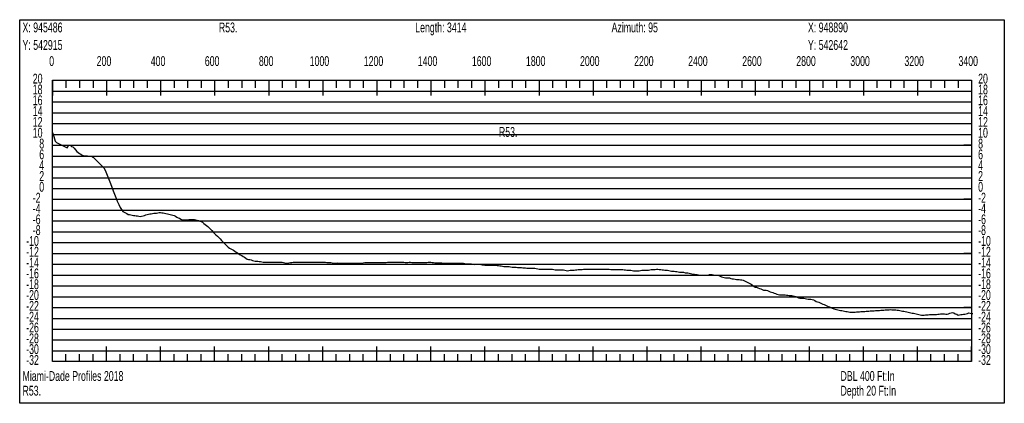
# Model space of a CAD drawing. Header units: feet. Extents: x 1 to 30, y -268 to -1.
# Tile 47 of 94: x 1 to 10.11, y -131.81 to -128.26. Entities that reach past the tile are written whole.
import ezdxf

# ---------------------------------------------------------------- set-up
doc = ezdxf.new("R2010")
doc.units = ezdxf.units.FT
doc.header["$MEASUREMENT"] = 0
doc.layers.add('LABELS', color=7, linetype='Continuous')
doc.layers.add('XSECTION', color=7, linetype='Continuous')

msp = doc.modelspace()

# ---------------------------------------------------------------- linework, layer by layer
at = {"layer": 'XSECTION', "color": 0, "linetype": 'Continuous'}
for points in [[(1, -128.26), (10.106, -128.26), (10.106, -131.805), (1, -131.805), (1, -128.26)], [(1.303, -128.82), (9.803, -128.82), (9.803, -131.42), (1.303, -131.42), (1.303, -128.82)], [(1.303, -128.82), (1.303, -128.961)], [(1.303, -128.82), (1.303, -128.961)], [(1.303, -128.82), (1.303, -128.89)], [(1.303, -128.82), (1.303, -128.89)], [(1.428, -128.82), (1.428, -128.89)], [(1.553, -128.82), (1.553, -128.89)], [(1.678, -128.82), (1.678, -128.89)], [(1.803, -128.82), (1.803, -128.961)], [(1.803, -128.82), (1.803, -128.89)], [(1.928, -128.82), (1.928, -128.89)], [(2.053, -128.82), (2.053, -128.89)], [(2.178, -128.82), (2.178, -128.89)], [(2.303, -128.82), (2.303, -128.961)], [(2.303, -128.82), (2.303, -128.89)], [(2.428, -128.82), (2.428, -128.89)], [(2.553, -128.82), (2.553, -128.89)], [(2.678, -128.82), (2.678, -128.89)], [(2.803, -128.82), (2.803, -128.961)], [(2.803, -128.82), (2.803, -128.89)], [(2.928, -128.82), (2.928, -128.89)], [(3.053, -128.82), (3.053, -128.89)], [(3.178, -128.82), (3.178, -128.89)], [(3.303, -128.82), (3.303, -128.961)], [(3.303, -128.82), (3.303, -128.89)], [(3.428, -128.82), (3.428, -128.89)], [(3.553, -128.82), (3.553, -128.89)], [(3.678, -128.82), (3.678, -128.89)], [(3.803, -128.82), (3.803, -128.961)], [(3.803, -128.82), (3.803, -128.89)], [(3.928, -128.82), (3.928, -128.89)], [(4.053, -128.82), (4.053, -128.89)], [(4.178, -128.82), (4.178, -128.89)], [(4.303, -128.82), (4.303, -128.961)], [(4.303, -128.82), (4.303, -128.89)], [(4.428, -128.82), (4.428, -128.89)], [(4.553, -128.82), (4.553, -128.89)], [(4.678, -128.82), (4.678, -128.89)], [(4.803, -128.82), (4.803, -128.961)], [(4.803, -128.82), (4.803, -128.89)], [(4.928, -128.82), (4.928, -128.89)], [(5.053, -128.82), (5.053, -128.89)], [(5.178, -128.82), (5.178, -128.89)], [(5.303, -128.82), (5.303, -128.961)], [(5.303, -128.82), (5.303, -128.89)], [(5.428, -128.82), (5.428, -128.89)], [(5.553, -128.82), (5.553, -128.89)], [(5.678, -128.82), (5.678, -128.89)], [(5.803, -128.82), (5.803, -128.961)], [(5.803, -128.82), (5.803, -128.89)], [(5.928, -128.82), (5.928, -128.89)], [(6.053, -128.82), (6.053, -128.89)], [(6.178, -128.82), (6.178, -128.89)], [(6.303, -128.82), (6.303, -128.961)], [(6.303, -128.82), (6.303, -128.89)], [(6.428, -128.82), (6.428, -128.89)], [(6.553, -128.82), (6.553, -128.89)], [(6.678, -128.82), (6.678, -128.89)], [(6.803, -128.82), (6.803, -128.961)], [(6.803, -128.82), (6.803, -128.89)], [(6.928, -128.82), (6.928, -128.89)], [(7.053, -128.82), (7.053, -128.89)], [(7.178, -128.82), (7.178, -128.89)], [(7.303, -128.82), (7.303, -128.961)], [(7.303, -128.82), (7.303, -128.89)], [(7.428, -128.82), (7.428, -128.89)], [(7.553, -128.82), (7.553, -128.89)], [(7.678, -128.82), (7.678, -128.89)], [(7.803, -128.82), (7.803, -128.961)], [(7.803, -128.82), (7.803, -128.89)], [(7.928, -128.82), (7.928, -128.89)], [(8.053, -128.82), (8.053, -128.89)], [(8.178, -128.82), (8.178, -128.89)], [(8.303, -128.82), (8.303, -128.961)], [(8.303, -128.82), (8.303, -128.89)], [(8.428, -128.82), (8.428, -128.89)], [(8.553, -128.82), (8.553, -128.89)], [(8.678, -128.82), (8.678, -128.89)], [(8.803, -128.82), (8.803, -128.961)], [(8.803, -128.82), (8.803, -128.89)], [(8.928, -128.82), (8.928, -128.89)], [(9.053, -128.82), (9.053, -128.89)], [(9.178, -128.82), (9.178, -128.89)], [(9.303, -128.82), (9.303, -128.961)], [(9.303, -128.82), (9.303, -128.89)], [(9.428, -128.82), (9.428, -128.89)], [(9.553, -128.82), (9.553, -128.89)], [(9.678, -128.82), (9.678, -128.89)], [(9.803, -128.82), (9.803, -128.961)], [(9.803, -128.82), (9.803, -128.89)], [(1.303, -129.42), (1.373, -129.42)], [(9.803, -129.42), (9.733, -129.42)], [(1.303, -129.92), (1.373, -129.92)], [(9.803, -129.92), (9.733, -129.92)], [(1.303, -130.42), (1.373, -130.42)], [(9.803, -130.42), (9.733, -130.42)], [(1.303, -130.92), (1.373, -130.92)], [(9.803, -130.92), (9.733, -130.92)], [(1.303, -131.42), (1.303, -131.279)], [(1.303, -131.42), (1.303, -131.279)], [(1.803, -131.42), (1.803, -131.279)], [(2.303, -131.42), (2.303, -131.279)], [(2.803, -131.42), (2.803, -131.279)], [(3.303, -131.42), (3.303, -131.279)], [(3.803, -131.42), (3.803, -131.279)], [(4.303, -131.42), (4.303, -131.279)], [(4.803, -131.42), (4.803, -131.279)], [(5.303, -131.42), (5.303, -131.279)], [(5.803, -131.42), (5.803, -131.279)], [(6.303, -131.42), (6.303, -131.279)], [(6.803, -131.42), (6.803, -131.279)], [(7.303, -131.42), (7.303, -131.279)], [(7.803, -131.42), (7.803, -131.279)], [(8.303, -131.42), (8.303, -131.279)], [(8.803, -131.42), (8.803, -131.279)], [(9.303, -131.42), (9.303, -131.279)], [(9.803, -131.42), (9.803, -131.279)], [(1.303, -131.42), (1.303, -131.35)], [(1.303, -131.42), (1.303, -131.35)], [(1.428, -131.42), (1.428, -131.35)], [(1.553, -131.42), (1.553, -131.35)], [(1.678, -131.42), (1.678, -131.35)], [(1.803, -131.42), (1.803, -131.35)], [(1.928, -131.42), (1.928, -131.35)], [(2.053, -131.42), (2.053, -131.35)], [(2.178, -131.42), (2.178, -131.35)], [(2.303, -131.42), (2.303, -131.35)], [(2.428, -131.42), (2.428, -131.35)], [(2.553, -131.42), (2.553, -131.35)], [(2.678, -131.42), (2.678, -131.35)], [(2.803, -131.42), (2.803, -131.35)], [(2.928, -131.42), (2.928, -131.35)], [(3.053, -131.42), (3.053, -131.35)], [(3.178, -131.42), (3.178, -131.35)], [(3.303, -131.42), (3.303, -131.35)], [(3.428, -131.42), (3.428, -131.35)], [(3.553, -131.42), (3.553, -131.35)], [(3.678, -131.42), (3.678, -131.35)], [(3.803, -131.42), (3.803, -131.35)], [(3.928, -131.42), (3.928, -131.35)], [(4.053, -131.42), (4.053, -131.35)], [(4.178, -131.42), (4.178, -131.35)], [(4.303, -131.42), (4.303, -131.35)], [(4.428, -131.42), (4.428, -131.35)], [(4.553, -131.42), (4.553, -131.35)], [(4.678, -131.42), (4.678, -131.35)], [(4.803, -131.42), (4.803, -131.35)], [(4.928, -131.42), (4.928, -131.35)], [(5.053, -131.42), (5.053, -131.35)], [(5.178, -131.42), (5.178, -131.35)], [(5.303, -131.42), (5.303, -131.35)], [(5.428, -131.42), (5.428, -131.35)], [(5.553, -131.42), (5.553, -131.35)], [(5.678, -131.42), (5.678, -131.35)], [(5.803, -131.42), (5.803, -131.35)], [(5.928, -131.42), (5.928, -131.35)], [(6.053, -131.42), (6.053, -131.35)], [(6.178, -131.42), (6.178, -131.35)], [(6.303, -131.42), (6.303, -131.35)], [(6.428, -131.42), (6.428, -131.35)], [(6.553, -131.42), (6.553, -131.35)], [(6.678, -131.42), (6.678, -131.35)], [(6.803, -131.42), (6.803, -131.35)], [(6.928, -131.42), (6.928, -131.35)], [(7.053, -131.42), (7.053, -131.35)], [(7.178, -131.42), (7.178, -131.35)], [(7.303, -131.42), (7.303, -131.35)], [(7.428, -131.42), (7.428, -131.35)], [(7.553, -131.42), (7.553, -131.35)], [(7.678, -131.42), (7.678, -131.35)], [(7.803, -131.42), (7.803, -131.35)], [(7.928, -131.42), (7.928, -131.35)], [(8.053, -131.42), (8.053, -131.35)], [(8.178, -131.42), (8.178, -131.35)], [(8.303, -131.42), (8.303, -131.35)], [(8.428, -131.42), (8.428, -131.35)], [(8.553, -131.42), (8.553, -131.35)], [(8.678, -131.42), (8.678, -131.35)], [(8.803, -131.42), (8.803, -131.35)], [(8.928, -131.42), (8.928, -131.35)], [(9.053, -131.42), (9.053, -131.35)], [(9.178, -131.42), (9.178, -131.35)], [(9.303, -131.42), (9.303, -131.35)], [(9.428, -131.42), (9.428, -131.35)], [(9.553, -131.42), (9.553, -131.35)], [(9.678, -131.42), (9.678, -131.35)], [(9.803, -131.42), (9.803, -131.35)]]:
    msp.add_lwpolyline(points, dxfattribs=at)
at = {"layer": 'XSECTION', "color": 0}
for points in [[(1.303, -128.92), (9.803, -128.92)], [(1.303, -129.02), (9.803, -129.02)], [(1.303, -129.12), (9.803, -129.12)], [(1.303, -129.22), (9.803, -129.22)], [(1.303, -129.32), (9.803, -129.32)], [(1.303, -129.42), (9.803, -129.42)], [(1.303, -129.52), (9.803, -129.52)], [(1.303, -129.62), (9.803, -129.62)], [(1.303, -129.72), (9.803, -129.72)], [(1.303, -129.82), (9.803, -129.82)], [(1.303, -129.92), (9.803, -129.92)], [(1.303, -130.02), (9.803, -130.02)], [(1.303, -130.12), (9.803, -130.12)], [(1.303, -130.22), (9.803, -130.22)], [(1.303, -130.32), (9.803, -130.32)], [(1.303, -130.42), (9.803, -130.42)], [(1.303, -130.52), (9.803, -130.52)], [(1.303, -130.62), (9.803, -130.62)], [(1.303, -130.72), (9.803, -130.72)], [(1.303, -130.82), (9.803, -130.82)], [(1.303, -130.92), (9.803, -130.92)], [(1.303, -131.02), (9.803, -131.02)], [(1.303, -131.12), (9.803, -131.12)], [(1.303, -131.22), (9.803, -131.22)], [(1.303, -131.32), (9.803, -131.32)]]:
    msp.add_lwpolyline(points, dxfattribs=at)
at = {"layer": 'XSECTION', "color": 5, "linetype": 'Continuous'}
msp.add_lwpolyline([(1.303, -129.302), (1.3155, -129.3405), (1.328, -129.3825), (1.3405, -129.3945), (1.353, -129.401), (1.3655, -129.4075), (1.378, -129.4135), (1.3905, -129.42), (1.403, -129.426), (1.4155, -129.432), (1.428, -129.4385), (1.4405, -129.4435), (1.453, -129.419), (1.4655, -129.419), (1.478, -129.433), (1.4905, -129.436), (1.503, -129.447), (1.5155, -129.4625), (1.528, -129.478), (1.5405, -129.487), (1.553, -129.495), (1.5655, -129.503), (1.578, -129.5105), (1.5905, -129.516), (1.603, -129.517), (1.6155, -129.5175), (1.628, -129.519), (1.6405, -129.52), (1.653, -129.521), (1.6655, -129.522), (1.678, -129.529), (1.6905, -129.5415), (1.703, -129.554), (1.7155, -129.5665), (1.728, -129.579), (1.7405, -129.5915), (1.753, -129.604), (1.7655, -129.617), (1.778, -129.6295), (1.7905, -129.6495), (1.803, -129.681), (1.8155, -129.7125), (1.828, -129.7435), (1.8405, -129.775), (1.853, -129.8075), (1.8655, -129.84), (1.878, -129.872), (1.8905, -129.9045), (1.903, -129.9365), (1.9155, -129.969), (1.928, -129.9955), (1.9405, -130.013), (1.953, -130.031), (1.9655, -130.0385), (1.978, -130.045), (1.9905, -130.052), (2.003, -130.0595), (2.0155, -130.0615), (2.028, -130.064), (2.0405, -130.066), (2.053, -130.068), (2.0655, -130.07), (2.078, -130.072), (2.0905, -130.074), (2.103, -130.076), (2.1155, -130.078), (2.128, -130.0755), (2.1405, -130.072), (2.153, -130.068), (2.1655, -130.064), (2.178, -130.06), (2.1905, -130.057), (2.203, -130.0555), (2.2155, -130.053), (2.228, -130.0505), (2.2405, -130.049), (2.253, -130.0475), (2.2655, -130.0465), (2.278, -130.045), (2.2905, -130.0425), (2.303, -130.0415), (2.3155, -130.044), (2.328, -130.0455), (2.3405, -130.047), (2.353, -130.05), (2.3655, -130.053), (2.378, -130.056), (2.3905, -130.0595), (2.403, -130.0625), (2.4155, -130.0655), (2.428, -130.069), (2.4405, -130.075), (2.453, -130.084), (2.4655, -130.091), (2.478, -130.095), (2.4905, -130.1035), (2.503, -130.11), (2.5155, -130.11), (2.528, -130.11), (2.5405, -130.11), (2.553, -130.108), (2.5655, -130.105), (2.578, -130.1055), (2.5905, -130.1055), (2.603, -130.1055), (2.6155, -130.1065), (2.628, -130.11), (2.6405, -130.1135), (2.653, -130.117), (2.6655, -130.1205), (2.678, -130.124), (2.6905, -130.131), (2.703, -130.142), (2.7155, -130.154), (2.728, -130.1625), (2.7405, -130.1715), (2.753, -130.1835), (2.7655, -130.1965), (2.778, -130.2095), (2.7905, -130.222), (2.803, -130.235), (2.8155, -130.248), (2.828, -130.261), (2.8405, -130.2735), (2.853, -130.2865), (2.8655, -130.2995), (2.878, -130.3125), (2.8905, -130.325), (2.903, -130.338), (2.9155, -130.351), (2.928, -130.3635), (2.9405, -130.371), (2.953, -130.3775), (2.9655, -130.3825), (2.978, -130.391), (2.9905, -130.399), (3.003, -130.4075), (3.0155, -130.4155), (3.028, -130.4245), (3.0405, -130.4315), (3.053, -130.439), (3.0655, -130.447), (3.078, -130.456), (3.0905, -130.4645), (3.103, -130.4725), (3.1155, -130.475), (3.128, -130.477), (3.1405, -130.4805), (3.153, -130.484), (3.1655, -130.4875), (3.178, -130.49), (3.1905, -130.49), (3.203, -130.4915), (3.2155, -130.494), (3.228, -130.496), (3.2405, -130.4985), (3.253, -130.5), (3.2655, -130.5), (3.278, -130.5), (3.2905, -130.5), (3.303, -130.5), (3.3155, -130.5), (3.328, -130.5), (3.3405, -130.5), (3.353, -130.5), (3.3655, -130.5005), (3.378, -130.501), (3.3905, -130.501), (3.403, -130.5), (3.4155, -130.5), (3.428, -130.502), (3.4405, -130.505), (3.453, -130.508), (3.4655, -130.5095), (3.478, -130.5095), (3.4905, -130.506), (3.503, -130.5045), (3.5155, -130.5045), (3.528, -130.502), (3.5405, -130.4995), (3.553, -130.4995), (3.5655, -130.4995), (3.578, -130.4995), (3.5905, -130.4995), (3.603, -130.4995), (3.6155, -130.4995), (3.628, -130.4995), (3.6405, -130.4995), (3.653, -130.4995), (3.6655, -130.4995), (3.678, -130.4995), (3.6905, -130.4995), (3.703, -130.4995), (3.7155, -130.4995), (3.728, -130.4995), (3.7405, -130.4995), (3.753, -130.4995), (3.7655, -130.4995), (3.778, -130.4995), (3.7905, -130.5), (3.803, -130.5005), (3.8155, -130.501), (3.828, -130.502), (3.8405, -130.5025), (3.853, -130.503), (3.8655, -130.504), (3.878, -130.5045), (3.8905, -130.506), (3.903, -130.509), (3.9155, -130.509), (3.928, -130.5105), (3.9405, -130.508), (3.953, -130.5085), (3.9655, -130.509), (3.978, -130.5095), (3.9905, -130.51), (4.003, -130.51), (4.0155, -130.51), (4.028, -130.51), (4.0405, -130.51), (4.053, -130.51), (4.0655, -130.51), (4.078, -130.51), (4.0905, -130.51), (4.103, -130.51), (4.1155, -130.51), (4.128, -130.51), (4.1405, -130.51), (4.153, -130.51), (4.1655, -130.5085), (4.178, -130.5055), (4.1905, -130.505), (4.203, -130.505), (4.2155, -130.505), (4.228, -130.505), (4.2405, -130.505), (4.253, -130.505), (4.2655, -130.505), (4.278, -130.505), (4.2905, -130.505), (4.303, -130.505), (4.3155, -130.505), (4.328, -130.505), (4.3405, -130.505), (4.353, -130.504), (4.3655, -130.5045), (4.378, -130.5035), (4.3905, -130.5025), (4.403, -130.5015), (4.4155, -130.5005), (4.428, -130.5), (4.4405, -130.5), (4.453, -130.5), (4.4655, -130.5), (4.478, -130.5), (4.4905, -130.5), (4.503, -130.5), (4.5155, -130.5), (4.528, -130.5), (4.5405, -130.5), (4.553, -130.501), (4.5655, -130.504), (4.578, -130.505), (4.5905, -130.505), (4.603, -130.5015), (4.6155, -130.501), (4.628, -130.5025), (4.6405, -130.504), (4.653, -130.505), (4.6655, -130.505), (4.678, -130.505), (4.6905, -130.505), (4.703, -130.505), (4.7155, -130.505), (4.728, -130.505), (4.7405, -130.505), (4.753, -130.505), (4.7655, -130.504), (4.778, -130.5015), (4.7905, -130.5005), (4.803, -130.5005), (4.8155, -130.5025), (4.828, -130.505), (4.8405, -130.5055), (4.853, -130.5055), (4.8655, -130.5055), (4.878, -130.5055), (4.8905, -130.5055), (4.903, -130.5075), (4.9155, -130.5105), (4.928, -130.511), (4.9405, -130.511), (4.953, -130.511), (4.9655, -130.511), (4.978, -130.511), (4.9905, -130.5115), (5.003, -130.5115), (5.0155, -130.5115), (5.028, -130.5115), (5.0405, -130.5115), (5.053, -130.511), (5.0655, -130.511), (5.078, -130.511), (5.0905, -130.511), (5.103, -130.511), (5.1155, -130.5125), (5.128, -130.516), (5.1405, -130.516), (5.153, -130.516), (5.1655, -130.516), (5.178, -130.5175), (5.1905, -130.5205), (5.203, -130.521), (5.2155, -130.5205), (5.228, -130.5205), (5.2405, -130.5205), (5.253, -130.5205), (5.2655, -130.5235), (5.278, -130.525), (5.2905, -130.525), (5.303, -130.527), (5.3155, -130.53), (5.328, -130.53), (5.3405, -130.53), (5.353, -130.53), (5.3655, -130.53), (5.378, -130.53), (5.3905, -130.53), (5.403, -130.53), (5.4155, -130.5305), (5.428, -130.533), (5.4405, -130.535), (5.453, -130.535), (5.4655, -130.5365), (5.478, -130.5395), (5.4905, -130.54), (5.503, -130.5405), (5.5155, -130.5405), (5.528, -130.5415), (5.5405, -130.5445), (5.553, -130.5455), (5.5655, -130.5455), (5.578, -130.5455), (5.5905, -130.546), (5.603, -130.5485), (5.6155, -130.5505), (5.628, -130.5505), (5.6405, -130.551), (5.653, -130.552), (5.6655, -130.553), (5.678, -130.554), (5.6905, -130.5555), (5.703, -130.5555), (5.7155, -130.5555), (5.728, -130.5555), (5.7405, -130.5555), (5.753, -130.5555), (5.7655, -130.557), (5.778, -130.5595), (5.7905, -130.562), (5.803, -130.565), (5.8155, -130.5655), (5.828, -130.5655), (5.8405, -130.5655), (5.853, -130.5655), (5.8655, -130.5655), (5.878, -130.5655), (5.8905, -130.5655), (5.903, -130.5655), (5.9155, -130.5655), (5.928, -130.5665), (5.9405, -130.5695), (5.953, -130.5705), (5.9655, -130.5705), (5.978, -130.5705), (5.9905, -130.5705), (6.003, -130.5705), (6.0155, -130.5705), (6.028, -130.571), (6.0405, -130.5745), (6.053, -130.5775), (6.0655, -130.58), (6.078, -130.5765), (6.0905, -130.575), (6.103, -130.575), (6.1155, -130.575), (6.128, -130.574), (6.1405, -130.571), (6.153, -130.5715), (6.1655, -130.57), (6.178, -130.57), (6.1905, -130.5695), (6.203, -130.568), (6.2155, -130.5665), (6.228, -130.565), (6.2405, -130.565), (6.253, -130.565), (6.2655, -130.565), (6.278, -130.565), (6.2905, -130.565), (6.303, -130.565), (6.3155, -130.565), (6.328, -130.565), (6.3405, -130.565), (6.353, -130.565), (6.3655, -130.565), (6.378, -130.565), (6.3905, -130.565), (6.403, -130.565), (6.4155, -130.565), (6.428, -130.565), (6.4405, -130.565), (6.453, -130.565), (6.4655, -130.567), (6.478, -130.57), (6.4905, -130.57), (6.503, -130.57), (6.5155, -130.57), (6.528, -130.57), (6.5405, -130.57), (6.553, -130.57), (6.5655, -130.57), (6.578, -130.57), (6.5905, -130.571), (6.603, -130.5725), (6.6155, -130.5735), (6.628, -130.575), (6.6405, -130.575), (6.653, -130.5755), (6.6655, -130.5785), (6.678, -130.58), (6.6905, -130.58), (6.703, -130.58), (6.7155, -130.58), (6.728, -130.58), (6.7405, -130.5785), (6.753, -130.576), (6.7655, -130.575), (6.778, -130.575), (6.7905, -130.5745), (6.803, -130.5745), (6.8155, -130.5745), (6.828, -130.5725), (6.8405, -130.5695), (6.853, -130.57), (6.8655, -130.57), (6.878, -130.5675), (6.8905, -130.5655), (6.903, -130.5655), (6.9155, -130.5675), (6.928, -130.57), (6.9405, -130.571), (6.953, -130.571), (6.9655, -130.5745), (6.978, -130.5755), (6.9905, -130.5755), (7.003, -130.5775), (7.0155, -130.58), (7.028, -130.5825), (7.0405, -130.585), (7.053, -130.585), (7.0655, -130.586), (7.078, -130.5885), (7.0905, -130.5915), (7.103, -130.5945), (7.1155, -130.5945), (7.128, -130.5945), (7.1405, -130.5945), (7.153, -130.598), (7.1655, -130.6005), (7.178, -130.6005), (7.1905, -130.6025), (7.203, -130.6055), (7.2155, -130.608), (7.228, -130.6105), (7.2405, -130.612), (7.253, -130.6135), (7.2655, -130.6155), (7.278, -130.619), (7.2905, -130.6195), (7.303, -130.62), (7.3155, -130.62), (7.328, -130.6195), (7.3405, -130.6195), (7.353, -130.6195), (7.3655, -130.6195), (7.378, -130.616), (7.3905, -130.615), (7.403, -130.6155), (7.4155, -130.6185), (7.428, -130.62), (7.4405, -130.62), (7.453, -130.62), (7.4655, -130.625), (7.478, -130.6315), (7.4905, -130.6365), (7.503, -130.6395), (7.5155, -130.6425), (7.528, -130.645), (7.5405, -130.645), (7.553, -130.645), (7.5655, -130.6465), (7.578, -130.6505), (7.5905, -130.654), (7.603, -130.656), (7.6155, -130.658), (7.628, -130.66), (7.6405, -130.661), (7.653, -130.662), (7.6655, -130.6635), (7.678, -130.6655), (7.6905, -130.6685), (7.703, -130.673), (7.7155, -130.679), (7.728, -130.6855), (7.7405, -130.692), (7.753, -130.698), (7.7655, -130.704), (7.778, -130.7125), (7.7905, -130.7215), (7.803, -130.7305), (7.8155, -130.733), (7.828, -130.738), (7.8405, -130.744), (7.853, -130.7475), (7.8655, -130.753), (7.878, -130.759), (7.8905, -130.759), (7.903, -130.761), (7.9155, -130.764), (7.928, -130.7675), (7.9405, -130.7735), (7.953, -130.7775), (7.9655, -130.7815), (7.978, -130.786), (7.9905, -130.79), (8.003, -130.795), (8.0155, -130.799), (8.028, -130.802), (8.0405, -130.8015), (8.053, -130.8015), (8.0655, -130.8015), (8.078, -130.804), (8.0905, -130.807), (8.103, -130.807), (8.1155, -130.808), (8.128, -130.808), (8.1405, -130.8075), (8.153, -130.8115), (8.1655, -130.816), (8.178, -130.8195), (8.1905, -130.823), (8.203, -130.829), (8.2155, -130.832), (8.228, -130.832), (8.2405, -130.832), (8.253, -130.834), (8.2655, -130.836), (8.278, -130.8405), (8.2905, -130.8425), (8.303, -130.8425), (8.3155, -130.8435), (8.328, -130.845), (8.3405, -130.848), (8.353, -130.8555), (8.3655, -130.8635), (8.378, -130.8675), (8.3905, -130.871), (8.403, -130.878), (8.4155, -130.8835), (8.428, -130.8875), (8.4405, -130.8925), (8.453, -130.898), (8.4655, -130.904), (8.478, -130.9095), (8.4905, -130.915), (8.503, -130.921), (8.5155, -130.9265), (8.528, -130.932), (8.5405, -130.936), (8.553, -130.9385), (8.5655, -130.941), (8.578, -130.9435), (8.5905, -130.946), (8.603, -130.948), (8.6155, -130.9505), (8.628, -130.953), (8.6405, -130.9555), (8.653, -130.9575), (8.6655, -130.9595), (8.678, -130.9625), (8.6905, -130.964), (8.703, -130.963), (8.7155, -130.962), (8.728, -130.9615), (8.7405, -130.9605), (8.753, -130.9595), (8.7655, -130.9585), (8.778, -130.958), (8.7905, -130.957), (8.803, -130.956), (8.8155, -130.9555), (8.828, -130.9545), (8.8405, -130.9535), (8.853, -130.953), (8.8655, -130.952), (8.878, -130.951), (8.8905, -130.95), (8.903, -130.9495), (8.9155, -130.9485), (8.928, -130.9475), (8.9405, -130.947), (8.953, -130.946), (8.9655, -130.945), (8.978, -130.9445), (8.9905, -130.9435), (9.003, -130.9425), (9.0155, -130.9415), (9.028, -130.941), (9.0405, -130.94), (9.053, -130.939), (9.0655, -130.9405), (9.078, -130.9405), (9.0905, -130.941), (9.103, -130.9425), (9.1155, -130.9435), (9.128, -130.945), (9.1405, -130.947), (9.153, -130.9495), (9.1655, -130.9525), (9.178, -130.955), (9.1905, -130.9575), (9.203, -130.9605), (9.2155, -130.963), (9.228, -130.9655), (9.2405, -130.9685), (9.253, -130.971), (9.2655, -130.9735), (9.278, -130.9765), (9.2905, -130.979), (9.303, -130.9815), (9.3155, -130.9845), (9.328, -130.987), (9.3405, -130.9895), (9.353, -130.99), (9.3655, -130.99), (9.378, -130.989), (9.3905, -130.988), (9.403, -130.9865), (9.4155, -130.9855), (9.428, -130.9845), (9.4405, -130.984), (9.453, -130.984), (9.4655, -130.9835), (9.478, -130.983), (9.4905, -130.9825), (9.503, -130.9805), (9.5155, -130.9795), (9.528, -130.9785), (9.5405, -130.978), (9.553, -130.979), (9.5655, -130.98), (9.578, -130.9805), (9.5905, -130.9785), (9.603, -130.9735), (9.6155, -130.9695), (9.628, -130.966), (9.6405, -130.968), (9.653, -130.979), (9.6655, -130.982), (9.678, -130.9905), (9.6905, -130.989), (9.703, -130.985), (9.7155, -130.984), (9.728, -130.9815), (9.7405, -130.98), (9.753, -130.979), (9.7655, -130.9755), (9.778, -130.9705), (9.7905, -130.9725), (9.803, -130.9745), (9.8155, -130.975)], dxfattribs=at)

# ---------------------------------------------------------------- texts
at = {"layer": 'LABELS', "color": 0, "width": 0.666667}
for s, p in [('X: 945486', (1.026, -128.377)), ('R53.', (2.842, -128.377)), ('Length: 3414', (4.658, -128.377)), ('Azimuth: 95', (6.474, -128.377)), ('X: 948890', (8.29, -128.377)), ('Y: 542915', (1.026, -128.539)), ('Y: 542642', (8.29, -128.539)), ('0', (1.273, -128.688)), ('0', (1.273, -128.688)), ('200', (1.712, -128.688)), ('400', (2.212, -128.688)), ('600', (2.712, -128.688)), ('800', (3.212, -128.688)), ('1000', (3.682, -128.688)), ('1200', (4.182, -128.688)), ('1400', (4.682, -128.688)), ('1600', (5.182, -128.688)), ('1800', (5.682, -128.688)), ('2000', (6.182, -128.688)), ('2200', (6.682, -128.688)), ('2400', (7.182, -128.688)), ('2600', (7.682, -128.688)), ('2800', (8.182, -128.688)), ('3000', (8.682, -128.688)), ('3200', (9.182, -128.688)), ('3400', (9.682, -128.688)), ('20', (1.121, -128.85)), ('20', (9.864, -128.85)), ('18', (1.121, -128.95)), ('18', (9.864, -128.95)), ('16', (1.121, -129.05)), ('16', (9.864, -129.05)), ('14', (1.121, -129.15)), ('14', (9.864, -129.15)), ('12', (1.121, -129.25)), ('12', (9.864, -129.25)), ('10', (1.121, -129.35)), ('R53.', (5.432, -129.343)), ('10', (9.864, -129.35)), ('8', (1.181, -129.45)), ('8', (9.864, -129.45)), ('6', (1.181, -129.55)), ('6', (9.864, -129.55)), ('4', (1.181, -129.65)), ('4', (9.864, -129.65)), ('2', (1.181, -129.75)), ('2', (9.864, -129.75)), ('0', (1.181, -129.85)), ('0', (9.864, -129.85)), ('-2', (1.121, -129.95)), ('-2', (9.864, -129.95)), ('-4', (1.121, -130.05)), ('-4', (9.864, -130.05)), ('-6', (1.121, -130.15)), ('-6', (9.864, -130.15)), ('-8', (1.121, -130.25)), ('-8', (9.864, -130.25)), ('-10', (1.06, -130.35)), ('-10', (9.864, -130.35)), ('-12', (1.06, -130.45)), ('-12', (9.864, -130.45)), ('-14', (1.06, -130.55)), ('-14', (9.864, -130.55)), ('-16', (1.06, -130.65)), ('-16', (9.864, -130.65)), ('-18', (1.06, -130.75)), ('-18', (9.864, -130.75)), ('-20', (1.06, -130.85)), ('-20', (9.864, -130.85)), ('-22', (1.06, -130.95)), ('-22', (9.864, -130.95)), ('-24', (1.06, -131.05)), ('-24', (9.864, -131.05)), ('-26', (1.06, -131.15)), ('-26', (9.864, -131.15)), ('-28', (1.06, -131.25)), ('-28', (9.864, -131.25)), ('-30', (1.06, -131.35)), ('-30', (9.864, -131.35)), ('-32', (1.06, -131.45)), ('-32', (9.864, -131.45)), ('DBL 400 Ft:In', (8.591, -131.598)), ('Depth 20 Ft:In', (8.591, -131.734))]:
    msp.add_text(s, height=0.091, dxfattribs=at).set_placement(p)
at = {"layer": 'LABELS', "color": 5, "width": 0.666667}
for s, p in [('Miami-Dade Profiles 2018', (1.026, -131.598)), ('R53.', (1.026, -131.734))]:
    msp.add_text(s, height=0.091, dxfattribs=at).set_placement(p)

doc.saveas('drawing.dxf')
